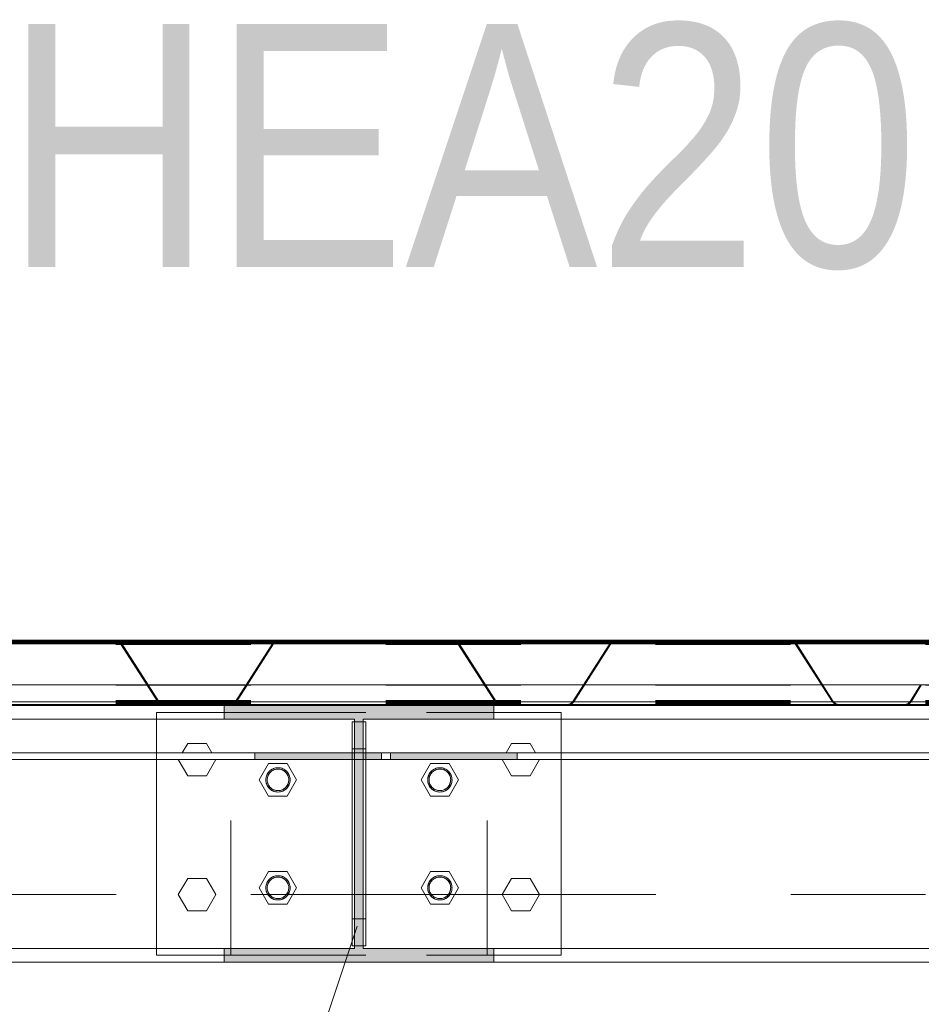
# Model space of a CAD drawing. Header units: millimetres. Extents: x -923 to -82, y -1402 to -808.
# Tile 23 of 109: x -678.53 to -671.85, y -1258.02 to -1250.72. Entities that reach past the tile are written whole.
import ezdxf

# ---------------------------------------------------------------- set-up
doc = ezdxf.new("R2010")
doc.units = ezdxf.units.MM
for name, pattern in [('XKITLINE00', [0]), ('XKITLINE01', [4, 1, -1, 1, -1]), ('XKITLINE02', [4, 2, -2]), ('XKITLINE03', [6, 3, -1, 1, -1])]:
    doc.linetypes.add(name, pattern=pattern)
for name, color, linetype, lineweight in [('Bout', 3, 'Continuous', 0), ('Onderdeel', 2, 'Continuous', 0), ('Onderdeel label', 2, 'Continuous', 0), ('Stramien', 4, 'Continuous', 0)]:
    doc.layers.add(name, color=color, linetype=linetype, lineweight=lineweight)
doc.styles.add('ARIAL', font='arial.ttf')

msp = doc.modelspace()

# ---------------------------------------------------------------- hatches: boundary and pattern name
at = {"layer": 'Onderdeel'}
for points in [[(-663.8144, -1255.3489), (-687.8152, -1255.3489), (-687.8152, -1255.3414), (-663.8144, -1255.3414)], [(-676.0471, -1255.9064), (-677.0146, -1255.9064), (-677.0146, -1255.8064), (-675.0146, -1255.8064), (-675.0146, -1255.9064), (-675.9821, -1255.9064), (-675.9821, -1257.6064), (-675.0146, -1257.6064), (-675.0146, -1257.7064), (-677.0146, -1257.7064), (-677.0146, -1257.6064), (-676.0471, -1257.6064)], [(-675.8471, -1256.2064), (-676.7866, -1256.2064), (-676.7866, -1256.1564), (-675.8471, -1256.1564)], [(-674.8414, -1256.2064), (-675.7809, -1256.2064), (-675.7809, -1256.1564), (-674.8414, -1256.1564)]]:
    msp.add_hatch(color=256, dxfattribs=at).paths.add_polyline_path(points, flags=17)

# ---------------------------------------------------------------- linework, layer by layer
at = {"layer": 'Bout', "linetype": 'XKITLINE00', "lineweight": 0}
for p, q in [((-677.3243, -1256.1564), (-677.2839, -1256.0864)), ((-677.2839, -1256.0864), (-677.1453, -1256.0864)), ((-677.1453, -1256.0864), (-677.1049, -1256.1564)), ((-674.9243, -1256.1564), (-674.8839, -1256.0864)), ((-674.8839, -1256.0864), (-674.7453, -1256.0864)), ((-674.7453, -1256.0864), (-674.7049, -1256.1564)), ((-677.2839, -1256.3264), (-677.3532, -1256.2064)), ((-677.0761, -1256.2064), (-677.1453, -1256.3264)), ((-674.8839, -1256.3264), (-674.9532, -1256.2064)), ((-674.6761, -1256.2064), (-674.7453, -1256.3264)), ((-677.1453, -1256.3264), (-677.2839, -1256.3264)), ((-674.7453, -1256.3264), (-674.8839, -1256.3264)), ((-677.3532, -1257.2064), (-677.2839, -1257.0864)), ((-677.2839, -1257.0864), (-677.1453, -1257.0864)), ((-677.1453, -1257.0864), (-677.0761, -1257.2064)), ((-674.9532, -1257.2064), (-674.8839, -1257.0864)), ((-674.8839, -1257.0864), (-674.7453, -1257.0864)), ((-674.7453, -1257.0864), (-674.6761, -1257.2064)), ((-677.2839, -1257.3264), (-677.3532, -1257.2064)), ((-677.0761, -1257.2064), (-677.1453, -1257.3264)), ((-674.8839, -1257.3264), (-674.9532, -1257.2064)), ((-674.6761, -1257.2064), (-674.7453, -1257.3264)), ((-677.1453, -1257.3264), (-677.2839, -1257.3264)), ((-674.7453, -1257.3264), (-674.8839, -1257.3264))]:
    msp.add_line(p, q, dxfattribs=at)
at = {"layer": 'Bout', "linetype": 'XKITLINE02', "lineweight": 0}
for p, q in [((-676.7532, -1256.3564), (-676.6839, -1256.2364)), ((-676.6839, -1256.2364), (-676.5453, -1256.2364)), ((-676.5453, -1256.2364), (-676.4761, -1256.3564)), ((-675.5532, -1256.3564), (-675.4839, -1256.2364)), ((-675.4839, -1256.2364), (-675.3453, -1256.2364)), ((-675.3453, -1256.2364), (-675.2761, -1256.3564)), ((-676.6839, -1256.4764), (-676.7532, -1256.3564)), ((-676.4761, -1256.3564), (-676.5453, -1256.4764)), ((-675.4839, -1256.4764), (-675.5532, -1256.3564)), ((-675.2761, -1256.3564), (-675.3453, -1256.4764)), ((-676.5453, -1256.4764), (-676.6839, -1256.4764)), ((-675.3453, -1256.4764), (-675.4839, -1256.4764)), ((-676.7532, -1257.1564), (-676.6839, -1257.0364)), ((-676.6839, -1257.0364), (-676.5453, -1257.0364)), ((-676.5453, -1257.0364), (-676.4761, -1257.1564)), ((-675.5532, -1257.1564), (-675.4839, -1257.0364)), ((-675.4839, -1257.0364), (-675.3453, -1257.0364)), ((-675.3453, -1257.0364), (-675.2761, -1257.1564)), ((-676.6839, -1257.2764), (-676.7532, -1257.1564)), ((-676.4761, -1257.1564), (-676.5453, -1257.2764)), ((-675.4839, -1257.2764), (-675.5532, -1257.1564)), ((-675.2761, -1257.1564), (-675.3453, -1257.2764)), ((-676.5453, -1257.2764), (-676.6839, -1257.2764)), ((-675.3453, -1257.2764), (-675.4839, -1257.2764))]:
    msp.add_line(p, q, dxfattribs=at)
for centre, radius, start, end in [((-676.6146, -1256.3564), 0.09, 72, 252), ((-676.6146, -1256.3564), 0.09, 90, 270), ((-676.6146, -1256.3564), 0.09, 72, 252), ((-676.6146, -1256.3564), 0.09, 90, 270), ((-676.6146, -1256.3564), 0.08, 30, 210), ((-676.6146, -1256.3564), 0.08, 0, 180), ((-676.6146, -1256.3564), 0.08, 210, 30), ((-676.6146, -1256.3564), 0.09, 252, 72), ((-676.6146, -1256.3564), 0.09, 252, 72), ((-676.6146, -1256.3564), 0.09, 270, 90), ((-676.6146, -1256.3564), 0.09, 270, 90), ((-675.4146, -1256.3564), 0.09, 72, 252), ((-675.4146, -1256.3564), 0.09, 90, 270), ((-675.4146, -1256.3564), 0.09, 72, 252), ((-675.4146, -1256.3564), 0.09, 90, 270), ((-675.4146, -1256.3564), 0.08, 30, 210), ((-675.4146, -1256.3564), 0.08, 0, 180), ((-675.4146, -1256.3564), 0.08, 210, 30), ((-675.4146, -1256.3564), 0.09, 252, 72), ((-675.4146, -1256.3564), 0.09, 252, 72), ((-675.4146, -1256.3564), 0.09, 270, 90), ((-675.4146, -1256.3564), 0.09, 270, 90), ((-676.6146, -1256.3564), 0.08, 180, 0), ((-675.4146, -1256.3564), 0.08, 180, 0), ((-676.6146, -1257.1564), 0.09, 72, 252), ((-676.6146, -1257.1564), 0.09, 90, 270), ((-676.6146, -1257.1564), 0.09, 72, 252), ((-676.6146, -1257.1564), 0.09, 90, 270), ((-676.6146, -1257.1564), 0.08, 30, 210), ((-676.6146, -1257.1564), 0.08, 0, 180), ((-676.6146, -1257.1564), 0.08, 210, 30), ((-676.6146, -1257.1564), 0.09, 252, 72), ((-676.6146, -1257.1564), 0.09, 252, 72), ((-676.6146, -1257.1564), 0.09, 270, 90), ((-676.6146, -1257.1564), 0.09, 270, 90), ((-675.4146, -1257.1564), 0.09, 72, 252), ((-675.4146, -1257.1564), 0.09, 90, 270), ((-675.4146, -1257.1564), 0.09, 72, 252), ((-675.4146, -1257.1564), 0.09, 90, 270), ((-675.4146, -1257.1564), 0.08, 30, 210), ((-675.4146, -1257.1564), 0.08, 0, 180), ((-675.4146, -1257.1564), 0.08, 210, 30), ((-675.4146, -1257.1564), 0.09, 252, 72), ((-675.4146, -1257.1564), 0.09, 252, 72), ((-675.4146, -1257.1564), 0.09, 270, 90), ((-675.4146, -1257.1564), 0.09, 270, 90), ((-676.6146, -1257.1564), 0.08, 180, 0), ((-675.4146, -1257.1564), 0.08, 180, 0)]:
    msp.add_arc(centre, radius, start, end, dxfattribs=at)
at = {"layer": 'Onderdeel', "linetype": 'XKITLINE01', "lineweight": 0}
for p, q in [((-687.816, -1255.3214), (-663.8151, -1255.3214)), ((-687.816, -1255.3243), (-663.8151, -1255.3243)), ((-687.816, -1255.3276), (-663.8151, -1255.3276)), ((-687.816, -1255.3289), (-663.8151, -1255.3289)), ((-687.816, -1255.3314), (-663.8151, -1255.3314)), ((-687.816, -1255.3342), (-663.8151, -1255.3342)), ((-687.816, -1255.3385), (-663.8151, -1255.3385)), ((-687.816, -1255.3414), (-663.8151, -1255.3414)), ((-687.816, -1255.3438), (-663.8151, -1255.3438)), ((-663.8151, -1255.3448), (-687.816, -1255.3448)), ((-687.816, -1255.3488), (-663.8151, -1255.3488)), ((-687.816, -1255.3489), (-663.8151, -1255.3489)), ((-687.8159, -1255.3214), (-663.8149, -1255.3214)), ((-687.8159, -1255.3276), (-663.815, -1255.3276)), ((-687.8159, -1255.3287), (-663.8151, -1255.3287)), ((-687.8159, -1255.3289), (-663.8149, -1255.3289)), ((-687.8159, -1255.3342), (-663.815, -1255.3342)), ((-687.8159, -1255.3352), (-663.8151, -1255.3352)), ((-687.8159, -1255.3448), (-663.815, -1255.3448)), ((-687.8159, -1255.3487), (-663.8151, -1255.3487)), ((-687.8159, -1255.3488), (-663.815, -1255.3488)), ((-687.8159, -1255.3526), (-663.8151, -1255.3526)), ((-663.8149, -1255.3243), (-687.8158, -1255.3243)), ((-663.8149, -1255.3287), (-687.8158, -1255.3287)), ((-663.8149, -1255.3314), (-687.8158, -1255.3314)), ((-687.8158, -1255.3352), (-663.8149, -1255.3352)), ((-663.8149, -1255.3385), (-687.8158, -1255.3385)), ((-663.8149, -1255.3414), (-687.8158, -1255.3414)), ((-687.8158, -1255.3438), (-663.8149, -1255.3438)), ((-687.8158, -1255.3487), (-663.8149, -1255.3487)), ((-687.8158, -1255.3489), (-663.8149, -1255.3489)), ((-687.8158, -1255.3526), (-663.8149, -1255.3526)), ((-687.8157, -1255.3214), (-663.8148, -1255.3214)), ((-663.8148, -1255.3243), (-687.8157, -1255.3243)), ((-687.8157, -1255.3276), (-663.8148, -1255.3276)), ((-687.8157, -1255.3289), (-663.8148, -1255.3289)), ((-663.8148, -1255.3314), (-687.8157, -1255.3314)), ((-687.8157, -1255.3342), (-663.8148, -1255.3342)), ((-663.8148, -1255.3385), (-687.8157, -1255.3385)), ((-663.8148, -1255.3414), (-687.8157, -1255.3414)), ((-687.8157, -1255.3438), (-663.8148, -1255.3438)), ((-687.8157, -1255.3448), (-663.8148, -1255.3448)), ((-687.8157, -1255.3488), (-663.8148, -1255.3488)), ((-687.8157, -1255.3489), (-663.8148, -1255.3489)), ((-687.8156, -1255.3214), (-663.8147, -1255.3214)), ((-663.8147, -1255.3243), (-687.8156, -1255.3243)), ((-687.8156, -1255.3276), (-663.8147, -1255.3276)), ((-663.8148, -1255.3287), (-687.8156, -1255.3287)), ((-687.8156, -1255.3289), (-663.8147, -1255.3289)), ((-663.8147, -1255.3314), (-687.8156, -1255.3314)), ((-687.8156, -1255.3342), (-663.8147, -1255.3342)), ((-687.8156, -1255.3352), (-663.8148, -1255.3352)), ((-663.8147, -1255.3385), (-687.8156, -1255.3385)), ((-663.8147, -1255.3414), (-687.8156, -1255.3414)), ((-687.8156, -1255.3438), (-663.8147, -1255.3438)), ((-687.8156, -1255.3448), (-663.8147, -1255.3448)), ((-687.8156, -1255.3487), (-663.8148, -1255.3487)), ((-687.8156, -1255.3488), (-663.8147, -1255.3488)), ((-687.8156, -1255.3489), (-663.8147, -1255.3489)), ((-687.8156, -1255.3526), (-663.8148, -1255.3526)), ((-687.8155, -1255.3214), (-663.8146, -1255.3214)), ((-663.8146, -1255.3243), (-687.8155, -1255.3243)), ((-687.8155, -1255.3276), (-663.8146, -1255.3276)), ((-663.8147, -1255.3287), (-687.8155, -1255.3287)), ((-687.8155, -1255.3289), (-663.8146, -1255.3289)), ((-663.8146, -1255.3314), (-687.8155, -1255.3314)), ((-687.8155, -1255.3342), (-663.8146, -1255.3342)), ((-687.8155, -1255.3352), (-663.8147, -1255.3352)), ((-663.8146, -1255.3385), (-687.8155, -1255.3385)), ((-663.8146, -1255.3414), (-687.8155, -1255.3414)), ((-687.8155, -1255.3438), (-663.8146, -1255.3438)), ((-687.8155, -1255.3448), (-663.8146, -1255.3448)), ((-687.8155, -1255.3487), (-663.8147, -1255.3487)), ((-687.8155, -1255.3488), (-663.8146, -1255.3488)), ((-687.8155, -1255.3489), (-663.8146, -1255.3489)), ((-687.8155, -1255.3526), (-663.8147, -1255.3526)), ((-687.8154, -1255.3214), (-663.8145, -1255.3214)), ((-663.8145, -1255.3243), (-687.8154, -1255.3243)), ((-687.8154, -1255.3276), (-663.8145, -1255.3276)), ((-663.8146, -1255.3287), (-687.8154, -1255.3287)), ((-687.8154, -1255.3289), (-663.8145, -1255.3289)), ((-663.8145, -1255.3314), (-687.8154, -1255.3314)), ((-687.8154, -1255.3342), (-663.8145, -1255.3342)), ((-687.8154, -1255.3352), (-663.8146, -1255.3352)), ((-663.8145, -1255.3385), (-687.8154, -1255.3385)), ((-663.8145, -1255.3414), (-687.8154, -1255.3414)), ((-687.8154, -1255.3438), (-663.8145, -1255.3438)), ((-687.8154, -1255.3448), (-663.8145, -1255.3448)), ((-687.8154, -1255.3487), (-663.8146, -1255.3487)), ((-687.8154, -1255.3488), (-663.8145, -1255.3488)), ((-687.8154, -1255.3489), (-663.8145, -1255.3489)), ((-687.8154, -1255.3526), (-663.8146, -1255.3526)), ((-687.8153, -1255.3276), (-663.8144, -1255.3276)), ((-663.8145, -1255.3287), (-687.8153, -1255.3287)), ((-687.8153, -1255.3289), (-663.8144, -1255.3289)), ((-687.8153, -1255.3342), (-663.8144, -1255.3342)), ((-687.8153, -1255.3352), (-663.8145, -1255.3352)), ((-687.8153, -1255.3438), (-663.8144, -1255.3438)), ((-687.8153, -1255.3448), (-663.8144, -1255.3448)), ((-687.8153, -1255.3487), (-663.8145, -1255.3487)), ((-687.8153, -1255.3488), (-663.8144, -1255.3488)), ((-687.8153, -1255.3526), (-663.8145, -1255.3526)), ((-678.2989, -1255.3414), (-678.6289, -1255.3414)), ((-678.6289, -1255.3489), (-678.2989, -1255.3489)), ((-678.2919, -1255.3385), (-678.2989, -1255.3414)), ((-678.2989, -1255.3489), (-678.2866, -1255.3438)), ((-678.2889, -1255.3314), (-678.2919, -1255.3385)), ((-678.286, -1255.3243), (-678.2889, -1255.3314)), ((-678.2866, -1255.3438), (-678.2789, -1255.3289)), ((-678.2789, -1255.3214), (-678.286, -1255.3243)), ((-677.8166, -1255.3214), (-678.2789, -1255.3214)), ((-678.2789, -1255.3289), (-677.8166, -1255.3289)), ((-677.7924, -1255.3276), (-677.8166, -1255.3214)), ((-677.8166, -1255.3289), (-677.796, -1255.3342)), ((-677.796, -1255.3342), (-677.7806, -1255.3488)), ((-677.7742, -1255.3448), (-677.7924, -1255.3276)), ((-677.7806, -1255.3488), (-677.505, -1255.7795)), ((-677.4986, -1255.7755), (-677.7742, -1255.3448)), ((-676.6536, -1255.3448), (-676.9292, -1255.7755)), ((-676.9229, -1255.7795), (-676.6473, -1255.3488)), ((-676.6355, -1255.3276), (-676.6536, -1255.3448)), ((-676.6473, -1255.3488), (-676.6319, -1255.3342)), ((-676.6113, -1255.3214), (-676.6355, -1255.3276)), ((-676.6319, -1255.3342), (-676.6113, -1255.3289)), ((-676.1489, -1255.3214), (-676.6113, -1255.3214)), ((-676.6113, -1255.3289), (-676.1464, -1255.3314)), ((-676.1419, -1255.3243), (-676.1489, -1255.3214)), ((-676.1435, -1255.3385), (-676.1464, -1255.3314)), ((-676.1413, -1255.3438), (-676.1435, -1255.3385)), ((-676.1389, -1255.3314), (-676.1419, -1255.3243)), ((-676.1413, -1255.3438), (-676.1289, -1255.3489)), ((-676.136, -1255.3385), (-676.1389, -1255.3314)), ((-676.1289, -1255.3414), (-676.136, -1255.3385)), ((-675.7989, -1255.3414), (-676.1289, -1255.3414)), ((-676.1289, -1255.3489), (-675.7989, -1255.3489)), ((-675.7919, -1255.3385), (-675.7989, -1255.3414)), ((-675.7989, -1255.3489), (-675.7866, -1255.3438)), ((-675.7889, -1255.3314), (-675.7919, -1255.3385)), ((-675.786, -1255.3243), (-675.7889, -1255.3314)), ((-675.7866, -1255.3438), (-675.7789, -1255.3289)), ((-675.7789, -1255.3214), (-675.786, -1255.3243)), ((-675.3166, -1255.3214), (-675.7789, -1255.3214)), ((-675.7789, -1255.3289), (-675.3166, -1255.3289)), ((-675.2924, -1255.3276), (-675.3166, -1255.3214)), ((-675.3166, -1255.3289), (-675.296, -1255.3342)), ((-675.296, -1255.3342), (-675.2806, -1255.3488)), ((-675.2742, -1255.3448), (-675.2924, -1255.3276)), ((-675.2806, -1255.3488), (-675.005, -1255.7795)), ((-674.9986, -1255.7755), (-675.2742, -1255.3448)), ((-674.1536, -1255.3448), (-674.4292, -1255.7755)), ((-674.4229, -1255.7795), (-674.1473, -1255.3488)), ((-674.1355, -1255.3276), (-674.1536, -1255.3448)), ((-674.1473, -1255.3488), (-674.1319, -1255.3342)), ((-674.1113, -1255.3214), (-674.1355, -1255.3276)), ((-674.1319, -1255.3342), (-674.1113, -1255.3289)), ((-673.6489, -1255.3214), (-674.1113, -1255.3214)), ((-674.1113, -1255.3289), (-673.6464, -1255.3314)), ((-673.6419, -1255.3243), (-673.6489, -1255.3214)), ((-673.6435, -1255.3385), (-673.6464, -1255.3314)), ((-673.6413, -1255.3438), (-673.6435, -1255.3385)), ((-673.6389, -1255.3314), (-673.6419, -1255.3243)), ((-673.6413, -1255.3438), (-673.6289, -1255.3489)), ((-673.636, -1255.3385), (-673.6389, -1255.3314)), ((-673.6289, -1255.3414), (-673.636, -1255.3385)), ((-673.2989, -1255.3414), (-673.6289, -1255.3414)), ((-673.6289, -1255.3489), (-673.2989, -1255.3489)), ((-673.2919, -1255.3385), (-673.2989, -1255.3414)), ((-673.2989, -1255.3489), (-673.2866, -1255.3438)), ((-673.2889, -1255.3314), (-673.2919, -1255.3385)), ((-673.286, -1255.3243), (-673.2889, -1255.3314)), ((-673.2866, -1255.3438), (-673.2789, -1255.3289)), ((-673.2789, -1255.3214), (-673.286, -1255.3243)), ((-672.8166, -1255.3214), (-673.2789, -1255.3214)), ((-673.2789, -1255.3289), (-672.8166, -1255.3289)), ((-672.7924, -1255.3276), (-672.8166, -1255.3214)), ((-672.8166, -1255.3289), (-672.796, -1255.3342)), ((-672.796, -1255.3342), (-672.7806, -1255.3488)), ((-672.7742, -1255.3448), (-672.7924, -1255.3276)), ((-672.7806, -1255.3488), (-672.505, -1255.7795)), ((-672.4986, -1255.7755), (-672.7742, -1255.3448)), ((-663.8152, -1255.6519), (-687.816, -1255.6519)), ((-687.816, -1255.6559), (-663.8152, -1255.6559)), ((-663.815, -1255.6519), (-687.8159, -1255.6519)), ((-687.8159, -1255.6559), (-663.815, -1255.6559)), ((-663.8149, -1255.6519), (-687.8157, -1255.6519)), ((-687.8157, -1255.6559), (-663.8149, -1255.6559)), ((-663.8148, -1255.6519), (-687.8156, -1255.6519)), ((-687.8156, -1255.6559), (-663.8148, -1255.6559)), ((-663.8147, -1255.6519), (-687.8155, -1255.6519)), ((-687.8155, -1255.6559), (-663.8147, -1255.6559)), ((-663.8146, -1255.6519), (-687.8154, -1255.6519)), ((-687.8154, -1255.6559), (-663.8146, -1255.6559)), ((-687.8153, -1255.6519), (-663.8145, -1255.6519)), ((-687.8153, -1255.6559), (-663.8145, -1255.6559)), ((-671.8528, -1255.6519), (-671.9292, -1255.7755)), ((-671.9229, -1255.7795), (-671.8465, -1255.6559)), ((-671.8465, -1255.6559), (-671.8528, -1255.6519)), ((-687.816, -1255.7755), (-663.8151, -1255.7755)), ((-687.816, -1255.7795), (-663.8151, -1255.7795)), ((-687.816, -1255.7927), (-663.8151, -1255.7927)), ((-687.816, -1255.7989), (-663.815, -1255.7989)), ((-687.816, -1255.7992), (-663.8151, -1255.7992)), ((-687.8159, -1255.7677), (-663.8151, -1255.7677)), ((-687.8159, -1255.7716), (-663.8151, -1255.7716)), ((-687.8159, -1255.7755), (-663.815, -1255.7755)), ((-687.8159, -1255.7795), (-663.815, -1255.7795)), ((-687.8159, -1255.7851), (-663.8151, -1255.7851)), ((-687.8159, -1255.7914), (-663.815, -1255.7914)), ((-687.8159, -1255.7916), (-663.8151, -1255.7916)), ((-687.8159, -1255.7927), (-663.815, -1255.7927)), ((-663.8149, -1255.7989), (-687.8159, -1255.7989)), ((-687.8159, -1255.7992), (-663.815, -1255.7992)), ((-687.8158, -1255.7677), (-663.8149, -1255.7677)), ((-687.8158, -1255.7716), (-663.8149, -1255.7716)), ((-687.8158, -1255.7851), (-663.8149, -1255.7851)), ((-687.8158, -1255.7914), (-663.8149, -1255.7914)), ((-687.8158, -1255.7916), (-663.8149, -1255.7916)), ((-687.8157, -1255.7755), (-663.8148, -1255.7755)), ((-687.8157, -1255.7795), (-663.8148, -1255.7795)), ((-687.8157, -1255.7927), (-663.8148, -1255.7927)), ((-663.8148, -1255.7989), (-687.8157, -1255.7989)), ((-687.8157, -1255.7992), (-663.8148, -1255.7992)), ((-687.8156, -1255.7677), (-663.8148, -1255.7677)), ((-687.8156, -1255.7716), (-663.8148, -1255.7716)), ((-687.8156, -1255.7755), (-663.8147, -1255.7755)), ((-687.8156, -1255.7795), (-663.8147, -1255.7795)), ((-687.8156, -1255.7851), (-663.8148, -1255.7851)), ((-687.8156, -1255.7914), (-663.8148, -1255.7914)), ((-687.8156, -1255.7916), (-663.8148, -1255.7916)), ((-687.8156, -1255.7927), (-663.8147, -1255.7927)), ((-663.8147, -1255.7989), (-687.8156, -1255.7989)), ((-687.8156, -1255.7992), (-663.8147, -1255.7992)), ((-687.8155, -1255.7677), (-663.8147, -1255.7677)), ((-687.8155, -1255.7716), (-663.8147, -1255.7716)), ((-687.8155, -1255.7755), (-663.8146, -1255.7755)), ((-687.8155, -1255.7795), (-663.8146, -1255.7795)), ((-687.8155, -1255.7851), (-663.8147, -1255.7851)), ((-687.8155, -1255.7914), (-663.8147, -1255.7914)), ((-687.8155, -1255.7916), (-663.8147, -1255.7916)), ((-687.8155, -1255.7927), (-663.8146, -1255.7927)), ((-663.8146, -1255.7989), (-687.8155, -1255.7989)), ((-687.8155, -1255.7992), (-663.8146, -1255.7992)), ((-687.8154, -1255.7677), (-663.8146, -1255.7677)), ((-687.8154, -1255.7716), (-663.8146, -1255.7716)), ((-687.8154, -1255.7755), (-663.8145, -1255.7755)), ((-687.8154, -1255.7795), (-663.8145, -1255.7795)), ((-687.8154, -1255.7851), (-663.8146, -1255.7851)), ((-687.8154, -1255.7914), (-663.8146, -1255.7914)), ((-687.8154, -1255.7916), (-663.8146, -1255.7916)), ((-687.8154, -1255.7927), (-663.8145, -1255.7927)), ((-663.8145, -1255.7989), (-687.8154, -1255.7989)), ((-687.8154, -1255.7992), (-663.8145, -1255.7992)), ((-687.8153, -1255.7677), (-663.8145, -1255.7677)), ((-687.8153, -1255.7716), (-663.8145, -1255.7716)), ((-687.8153, -1255.7755), (-663.8144, -1255.7755)), ((-687.8153, -1255.7851), (-663.8145, -1255.7851)), ((-687.8153, -1255.7914), (-663.8145, -1255.7914)), ((-687.8153, -1255.7916), (-663.8145, -1255.7916)), ((-687.8153, -1255.7927), (-663.8144, -1255.7927)), ((-687.8153, -1255.7989), (-663.8144, -1255.7989)), ((-677.505, -1255.7795), (-677.4841, -1255.7992)), ((-677.4805, -1255.7927), (-677.4986, -1255.7755)), ((-677.4841, -1255.7992), (-677.4563, -1255.8064)), ((-677.4563, -1255.7989), (-677.4805, -1255.7927)), ((-676.9716, -1255.7989), (-677.4563, -1255.7989)), ((-676.9474, -1255.7927), (-676.9716, -1255.7989)), ((-676.9716, -1255.8064), (-676.9437, -1255.7992)), ((-676.9292, -1255.7755), (-676.9474, -1255.7927)), ((-676.9437, -1255.7992), (-676.9369, -1255.7927)), ((-676.9369, -1255.7927), (-676.9229, -1255.7795)), ((-675.005, -1255.7795), (-674.9841, -1255.7992)), ((-674.9805, -1255.7927), (-674.9986, -1255.7755)), ((-674.9841, -1255.7992), (-674.9563, -1255.8064)), ((-674.9563, -1255.7989), (-674.9805, -1255.7927)), ((-674.4716, -1255.7989), (-674.9563, -1255.7989)), ((-674.4474, -1255.7927), (-674.4716, -1255.7989)), ((-674.4716, -1255.8064), (-674.4437, -1255.7992)), ((-674.4292, -1255.7755), (-674.4474, -1255.7927)), ((-674.4437, -1255.7992), (-674.4369, -1255.7927)), ((-674.4369, -1255.7927), (-674.4229, -1255.7795)), ((-672.505, -1255.7795), (-672.4841, -1255.7992)), ((-672.4805, -1255.7927), (-672.4986, -1255.7755)), ((-672.4841, -1255.7992), (-672.4563, -1255.8064)), ((-672.4563, -1255.7989), (-672.4805, -1255.7927)), ((-671.9716, -1255.7989), (-672.4563, -1255.7989)), ((-671.9474, -1255.7927), (-671.9716, -1255.7989)), ((-671.9716, -1255.8064), (-671.9438, -1255.7992)), ((-671.9292, -1255.7755), (-671.9474, -1255.7927)), ((-671.9438, -1255.7992), (-671.9369, -1255.7927)), ((-671.9369, -1255.7927), (-671.9229, -1255.7795)), ((-687.816, -1255.8064), (-663.8151, -1255.8064)), ((-687.8159, -1255.8064), (-663.815, -1255.8064)), ((-687.8157, -1255.8064), (-663.8148, -1255.8064)), ((-687.8156, -1255.8064), (-663.8147, -1255.8064)), ((-687.8155, -1255.8064), (-663.8146, -1255.8064)), ((-687.8154, -1255.8064), (-663.8145, -1255.8064)), ((-687.606, -1255.8064), (-663.9242, -1255.8064)), ((-687.6055, -1255.8064), (-664.0242, -1255.8064)), ((-677.5146, -1257.6564), (-677.5146, -1255.8564)), ((-674.5146, -1255.8564), (-677.5146, -1255.8564)), ((-677.5146, -1257.6564), (-677.5146, -1255.8564)), ((-674.5146, -1255.8564), (-677.5146, -1255.8564)), ((-677.5146, -1257.6564), (-677.5146, -1255.8564)), ((-677.5146, -1255.8564), (-674.5146, -1255.8564)), ((-677.4563, -1255.8064), (-676.9716, -1255.8064)), ((-677.0146, -1255.8064), (-675.0146, -1255.8064)), ((-675.0146, -1255.8064), (-677.0146, -1255.8064)), ((-677.0146, -1255.8064), (-677.0146, -1255.9064)), ((-677.0146, -1255.9064), (-677.0146, -1255.8064)), ((-677.0146, -1255.8564), (-675.0146, -1255.8564)), ((-676.9646, -1257.6564), (-676.9646, -1255.8564)), ((-676.9646, -1255.8564), (-675.0646, -1255.8564)), ((-676.9646, -1257.6564), (-676.9646, -1255.8564)), ((-676.9646, -1255.8564), (-675.0646, -1255.8564)), ((-675.0646, -1257.6564), (-675.0646, -1255.8564)), ((-675.0646, -1257.6564), (-675.0646, -1255.8564)), ((-675.0146, -1255.9064), (-675.0146, -1255.8064)), ((-675.0146, -1255.9064), (-675.0146, -1255.8064)), ((-674.9563, -1255.8064), (-674.4716, -1255.8064)), ((-674.5146, -1257.6564), (-674.5146, -1255.8564)), ((-674.5146, -1257.6564), (-674.5146, -1255.8564)), ((-674.5146, -1257.6564), (-674.5146, -1255.8564)), ((-672.4563, -1255.8064), (-671.9716, -1255.8064)), ((-687.606, -1255.9064), (-663.9242, -1255.9064)), ((-677.5146, -1255.9064), (-674.5146, -1255.9064)), ((-677.0146, -1255.9064), (-676.0471, -1255.9064)), ((-676.0646, -1257.5864), (-676.0646, -1255.9264)), ((-676.0646, -1255.9264), (-675.9646, -1255.9264)), ((-676.0646, -1255.9264), (-676.0646, -1257.5864)), ((-675.9646, -1255.9264), (-676.0646, -1255.9264)), ((-676.0471, -1255.9064), (-676.0471, -1257.6064)), ((-675.9821, -1257.6064), (-675.9821, -1255.9064)), ((-675.9821, -1255.9064), (-675.0146, -1255.9064)), ((-675.9646, -1255.9264), (-675.9646, -1257.5864)), ((-675.9646, -1257.5864), (-675.9646, -1255.9264)), ((-677.5146, -1256.1564), (-677.5146, -1256.2064)), ((-676.7866, -1256.1564), (-675.814, -1256.1564)), ((-675.9646, -1256.1264), (-676.0646, -1256.1264)), ((-675.9646, -1256.1264), (-676.0646, -1256.1264)), ((-675.814, -1256.1564), (-674.8414, -1256.1564)), ((-674.5146, -1256.1564), (-674.5146, -1256.2064)), ((-676.7866, -1256.2064), (-675.814, -1256.2064)), ((-675.814, -1256.2064), (-674.8414, -1256.2064)), ((-676.0646, -1257.3864), (-675.9646, -1257.3864)), ((-676.0646, -1257.3864), (-675.9646, -1257.3864)), ((-687.606, -1257.6064), (-663.9242, -1257.6064)), ((-677.5146, -1257.6064), (-674.5146, -1257.6064)), ((-676.0471, -1257.6064), (-677.0146, -1257.6064)), ((-677.0146, -1257.6064), (-677.0146, -1257.7064)), ((-677.0146, -1257.7064), (-677.0146, -1257.6064)), ((-675.9646, -1257.5864), (-676.0646, -1257.5864)), ((-676.0646, -1257.5864), (-675.9646, -1257.5864)), ((-675.0146, -1257.6064), (-675.9821, -1257.6064)), ((-675.0146, -1257.7064), (-675.0146, -1257.6064)), ((-675.0146, -1257.7064), (-675.0146, -1257.6064)), ((-674.5146, -1257.6564), (-677.5146, -1257.6564)), ((-674.5146, -1257.6564), (-677.5146, -1257.6564)), ((-677.5146, -1257.6564), (-674.5146, -1257.6564)), ((-677.0146, -1257.6564), (-675.0146, -1257.6564)), ((-676.9646, -1257.6564), (-675.0646, -1257.6564)), ((-676.9646, -1257.6564), (-675.0646, -1257.6564)), ((-687.6055, -1257.7064), (-664.0242, -1257.7064)), ((-677.0146, -1257.7064), (-675.0146, -1257.7064)), ((-677.0146, -1257.7064), (-675.0146, -1257.7064))]:
    msp.add_line(p, q, dxfattribs=at)
at = {"layer": 'Onderdeel', "linetype": 'XKITLINE00', "lineweight": 0}
for p, q in [((-687.8152, -1255.3214), (-663.8144, -1255.3214)), ((-687.8152, -1255.3243), (-663.8144, -1255.3243)), ((-687.8152, -1255.3314), (-663.8144, -1255.3314)), ((-687.8152, -1255.3385), (-663.8144, -1255.3385)), ((-687.8152, -1255.3414), (-663.8144, -1255.3414)), ((-663.8144, -1255.3489), (-687.8152, -1255.3489)), ((-687.8153, -1255.7795), (-663.8144, -1255.7795)), ((-687.8153, -1255.7992), (-663.8144, -1255.7992)), ((-687.8153, -1255.8064), (-677.0146, -1255.8064)), ((-677.5146, -1255.8564), (-677.5146, -1256.1564)), ((-677.5146, -1255.8564), (-677.0146, -1255.8564)), ((-677.0146, -1255.9064), (-677.0146, -1255.8064)), ((-677.0146, -1255.8064), (-675.0146, -1255.8064)), ((-675.0146, -1255.8064), (-663.8144, -1255.8064)), ((-675.0146, -1255.8064), (-675.0146, -1255.9064)), ((-675.0146, -1255.8564), (-674.5146, -1255.8564)), ((-674.5146, -1255.8564), (-674.5146, -1256.1564)), ((-687.6055, -1255.9064), (-677.5146, -1255.9064)), ((-676.0471, -1255.9064), (-677.0146, -1255.9064)), ((-676.0471, -1257.6064), (-676.0471, -1255.9064)), ((-675.9821, -1255.9064), (-675.0146, -1255.9064)), ((-675.9821, -1255.9064), (-675.9821, -1257.6064)), ((-674.5146, -1255.9064), (-664.0242, -1255.9064)), ((-689.2427, -1256.1564), (-676.7866, -1256.1564)), ((-676.7866, -1256.1564), (-675.814, -1256.1564)), ((-676.7866, -1256.1564), (-676.7866, -1256.2064)), ((-675.8471, -1256.2064), (-675.8471, -1256.1564)), ((-675.814, -1256.1564), (-674.8414, -1256.1564)), ((-675.7809, -1256.2064), (-675.7809, -1256.1564)), ((-674.8414, -1256.1564), (-662.3642, -1256.1564)), ((-674.8414, -1256.2064), (-674.8414, -1256.1564)), ((-689.2427, -1256.2064), (-676.7866, -1256.2064)), ((-677.5146, -1256.2064), (-677.5146, -1257.6564)), ((-676.7866, -1256.2064), (-675.814, -1256.2064)), ((-674.8414, -1256.2064), (-675.814, -1256.2064)), ((-674.8414, -1256.2064), (-662.3642, -1256.2064)), ((-674.5146, -1257.6564), (-674.5146, -1256.2064)), ((-687.6055, -1257.6064), (-677.5146, -1257.6064)), ((-677.0146, -1257.6064), (-676.0471, -1257.6064)), ((-677.0146, -1257.7064), (-677.0146, -1257.6064)), ((-675.9821, -1257.6064), (-675.0146, -1257.6064)), ((-675.0146, -1257.6064), (-675.0146, -1257.7064)), ((-674.5146, -1257.6064), (-664.0242, -1257.6064)), ((-677.5146, -1257.6564), (-677.0146, -1257.6564)), ((-675.0146, -1257.6564), (-674.5146, -1257.6564)), ((-687.6055, -1257.7064), (-677.0146, -1257.7064)), ((-675.0146, -1257.7064), (-677.0146, -1257.7064)), ((-675.0146, -1257.7064), (-664.0242, -1257.7064))]:
    msp.add_line(p, q, dxfattribs=at)
at = {"layer": 'Onderdeel label', "linetype": 'XKITLINE00', "lineweight": 0}
msp.add_line((-676.0281, -1257.4408), (-678.7387, -1265.5852), dxfattribs=at)
at = {"layer": 'Stramien', "linetype": 'XKITLINE03', "lineweight": 0}
msp.add_line((-880.8147, -1257.2064), (-445.8147, -1257.2064), dxfattribs=at)

# ---------------------------------------------------------------- texts
at = {"layer": 'Onderdeel label', "style": 'ARIAL', "width": 0.85}
msp.add_text('HEA200', height=1.8, dxfattribs=at).set_placement((-678.6397, -1252.5564))

doc.saveas('drawing.dxf')
